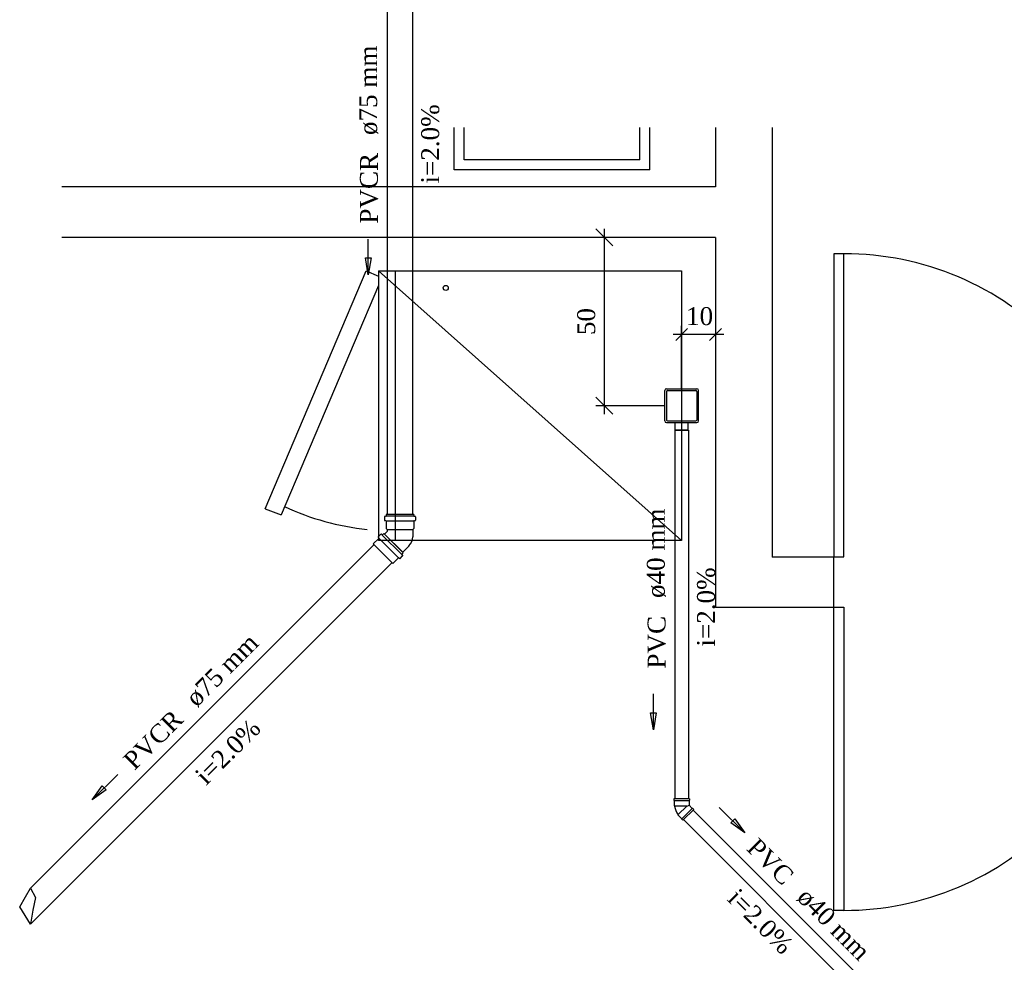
# Model space of a CAD drawing. Header units: millimetres. Extents: x 481 to 729890, y -1 to 83.
# Tile 49 of 60: x 569 to 580, y 43 to 55. Entities that reach past the tile are written whole.
import ezdxf

# ---------------------------------------------------------------- set-up
doc = ezdxf.new("R2010")
doc.units = ezdxf.units.MM
doc.header["$MEASUREMENT"] = 0
doc.layers.add('3', color=1, linetype='Continuous')
for name, color, linetype, lineweight in [('Simbolos', 1, 'Continuous', 30), ('Simbolos_int', 1, 'Continuous', 30), ('TQ-Sentido tubo', 7, 'Continuous', 20), ('TQ-Seção tubo', 1, 'Continuous', 30), ('TQ-Textos tubo', 7, 'Continuous', 20)]:
    doc.layers.add(name, color=color, linetype=linetype, lineweight=lineweight)
doc.styles.add('TimesNewRoman', font='times.ttf')
doc.dimstyles.get("Standard").update_dxf_attribs({"dimtxt": 0.18, "dimasz": 0.18, "dimexe": 0.18, "dimexo": 0.0625, "dimgap": 0.09, "dimtad": 0, "dimtih": 1, "dimtoh": 1, "dimdec": 4, "dimzin": 0, "dimdsep": 46, "dimtxsty": 'Standard', "dimcen": 0.09, "dimadec": 0, "dimazin": 0, "dimtfac": 1, "dimtdec": 4, "dimtofl": 0, "dimtmove": 0, "dimatfit": 3, "dimfxl": 0, "dimtolj": 1, "dimtzin": 0, "dimarcsym": 0})
doc.dimstyles.new('UM_25.000000', dxfattribs={"dimtxt": 0.18, "dimasz": 0.2, "dimexe": 0.1, "dimexo": 0.2, "dimgap": 0, "dimtad": 1, "dimtih": 1, "dimtoh": 1, "dimdec": 1, "dimlfac": 25, "dimzin": 0, "dimdsep": 46, "dimtxsty": 'Standard', "dimblk": 'CLOSED', "dimblk1": 'CLOSED', "dimblk2": 'CLOSED', "dimcen": 0.09, "dimdle": 0.1, "dimadec": 1, "dimazin": 2, "dimtfac": 1, "dimtdec": 4, "dimtofl": 0, "dimtmove": 0, "dimatfit": 3, "dimldrblk": 'CLOSED', "dimfxl": 0, "dimtolj": 1, "dimarcsym": 0})

# ---------------------------------------------------------------- blocks, each defined once
blk = doc.blocks.new('_OBLIQUE')
at = {"color": 0, "linetype": 'ByBlock', "lineweight": -2}
blk.add_line((-0.5, -0.5), (0.5, 0.5), dxfattribs=at)
blk = doc.blocks.new('*D97')
at = {"color": 0, "lineweight": -2}
for p, q in [((575.764, 52.082), (575.764, 49.893)), ((576.877, 51.982), (575.664, 51.982)), ((576.478, 49.993), (575.664, 49.993))]:
    blk.add_line(p, q, dxfattribs=at)
at = {"layer": 'Defpoints', "color": 0}
for p in [(577.077, 51.982), (575.764, 49.993), (576.678, 49.993)]:
    blk.add_point(p, dxfattribs=at)
at = {"color": 0, "lineweight": -2, "xscale": 0.2, "yscale": 0.2, "zscale": 0.2}
for p, rotation in [((575.764, 51.982), 90), ((575.764, 49.993), 270)]:
    blk.add_blockref('_OBLIQUE', p, dxfattribs=dict(at, rotation=rotation))
at = {"color": 7, "insert": (575.552, 50.988), "char_height": 0.2118, "attachment_point": 5, "rotation": 90, "style": 'TimesNewRoman'}
blk.add_mtext('\\A1;50', dxfattribs=at)

msp = doc.modelspace()

# ---------------------------------------------------------------- linework, layer by layer
at = {"color": 7}
for p, q in [((573.9904, 52.7804), (573.9904, 53.2824)), ((574.1104, 52.9004), (574.1104, 53.2824)), ((576.1834, 52.9004), (576.1834, 53.2824)), ((576.3004, 52.7804), (576.3004, 53.2824)), ((577.0774, 53.2824), (577.0774, 52.5794)), ((577.7494, 53.2824), (577.7494, 48.2024)), ((576.1834, 52.9004), (574.1104, 52.9004)), ((576.3004, 52.7804), (573.9904, 52.7804)), ((569.8224, 52.5794), (569.3554, 52.5794)), ((577.0774, 52.5794), (569.8224, 52.5794)), ((569.8224, 51.9824), (569.3554, 51.9824)), ((577.0774, 51.9824), (569.8224, 51.9824)), ((577.0774, 51.9824), (577.0774, 47.6114)), ((571.7584, 48.7754), (572.9524, 51.5864)), ((572.9524, 51.5864), (573.0964, 51.5234)), ((573.0964, 51.5864), (576.6784, 51.5864)), ((573.0964, 51.5864), (573.0964, 48.4004)), ((576.6784, 48.4004), (573.0964, 51.5864)), ((576.6784, 51.5864), (576.6784, 48.4004)), ((571.7584, 48.7754), (571.9474, 48.7034)), ((576.6784, 48.4004), (573.0964, 48.4004)), ((578.4784, 48.2024), (577.7494, 48.2024)), ((578.4784, 47.6114), (578.4784, 48.2084)), ((577.0774, 47.6114), (578.4784, 47.6114)), ((577.6684, 47.6114), (578.4784, 47.6114))]:
    msp.add_line(p, q, dxfattribs=at)
for p, q in [((577.0774, 51.7824), (577.0774, 50.7369)), ((576.7491, 50.9076), (576.6077, 50.7662)), ((576.6784, 50.1934), (576.6784, 50.9369)), ((577.1481, 50.9076), (577.0067, 50.7662)), ((577.1774, 50.8369), (576.5784, 50.8369))]:
    msp.add_line(p, q)
at = {"color": 7, "linetype": 'Continuous'}
for p, q in [((573.2914, 51.5864), (573.2914, 48.4004)), ((573.0964, 51.4154), (571.9474, 48.7034))]:
    msp.add_line(p, q, dxfattribs=at)
at = {"color": 7}
for points in [[(578.4784, 48.2084), (578.5954, 48.2084), (578.5954, 51.7904), (578.4784, 51.7904), (578.4784, 48.2084)], [(578.4784, 47.6114), (578.5954, 47.6114), (578.5954, 44.0294), (578.4784, 44.0294), (578.4784, 47.6114)]]:
    msp.add_lwpolyline(points, close=True, dxfattribs=at)
msp.add_circle((573.8914, 51.3854), 0.0299, dxfattribs=at)
for centre, start, end in [((578.5954, 48.3254), 358.058, 90), ((578.5954, 47.4944), 270, 1.94204)]:
    msp.add_arc(centre, 3.4647, start, end, dxfattribs=at)
at = {"color": 7, "linetype": 'Continuous'}
msp.add_arc((573.2674, 51.5414), 3.0248, 244.917, 264.221, dxfattribs=at)
at = {"layer": '3', "color": 5}
for p, q in [((568.9246, 44.1883), (568.9834, 44.2909)), ((568.9834, 44.2909), (569.0446, 44.183)), ((568.8567, 44.0735), (568.9246, 44.1883)), ((569.0446, 44.183), (569.0133, 44.0317)), ((568.9834, 43.8667), (568.8567, 44.0735)), ((569.0133, 44.0317), (568.9834, 43.8667))]:
    msp.add_line(p, q, dxfattribs=at)
at = {"layer": 'Simbolos'}
for p, q in [((576.4784, 49.8134), (576.4784, 50.1734)), ((576.4984, 50.1934), (576.8584, 50.1934)), ((576.8784, 49.8134), (576.8784, 50.1734)), ((576.4984, 49.7934), (576.8584, 49.7934)), ((576.6024, 49.7094), (576.6024, 49.7934)), ((576.6084, 49.7034), (576.7484, 49.7034)), ((576.7544, 49.7094), (576.7544, 49.7934)), ((576.5874, 45.347), (576.5874, 45.331)), ((576.7694, 45.347), (576.5874, 45.347)), ((576.5874, 45.331), (576.5914, 45.327)), ((576.5914, 45.327), (576.5914, 45.267)), ((576.5914, 45.267), (576.5964, 45.262)), ((576.7694, 45.331), (576.7654, 45.327)), ((576.7654, 45.327), (576.7654, 45.273)), ((576.8034, 45.235), (576.7654, 45.273)), ((576.7694, 45.347), (576.7694, 45.331)), ((576.6384, 45.154), (576.6384, 45.161)), ((576.6804, 45.112), (576.6384, 45.154)), ((576.8204, 45.224), (576.6914, 45.095)), ((576.8094, 45.235), (576.8034, 45.235)), ((576.8204, 45.224), (576.8094, 45.235)), ((576.6804, 45.106), (576.6804, 45.112)), ((576.6914, 45.095), (576.6804, 45.106))]:
    msp.add_line(p, q, dxfattribs=at)
at = {"layer": 'Simbolos', "color": 5}
for p, q in [((573.1669, 48.6823), (573.1669, 48.6393)), ((573.1839, 48.6873), (573.1709, 48.6863)), ((573.1829, 48.6343), (573.1709, 48.6353)), ((573.1859, 48.6303), (573.1859, 48.5423)), ((573.5129, 48.7073), (573.1869, 48.7073)), ((573.1869, 48.7073), (573.1869, 48.6913)), ((573.5129, 48.7073), (573.5129, 48.6913)), ((573.5139, 48.6303), (573.5139, 48.5423)), ((573.5159, 48.6873), (573.5289, 48.6863)), ((573.5169, 48.6343), (573.5289, 48.6353)), ((573.5329, 48.6823), (573.5329, 48.6393)), ((573.1989, 48.5293), (573.1859, 48.5423)), ((573.1989, 48.5293), (573.1989, 48.5083)), ((573.5009, 48.5293), (573.5139, 48.5423)), ((573.5009, 48.5293), (573.5009, 48.4453)), ((573.0352, 48.3625), (573.0989, 48.4262)), ((573.0918, 48.446), (573.1229, 48.4771)), ((573.0989, 48.4318), (573.0918, 48.4403)), ((573.1384, 48.4686), (573.1285, 48.4771)), ((573.1441, 48.4686), (573.1604, 48.4849)), ((573.1604, 48.4849), (573.3895, 48.2558)), ((573.1989, 48.5083), (573.1679, 48.4773)), ((573.4569, 48.3383), (573.3819, 48.2633)), ((573.2671, 48.1306), (573.3308, 48.1942)), ((573.3364, 48.1942), (573.3449, 48.1872)), ((573.3506, 48.1872), (573.3817, 48.2183)), ((573.3732, 48.2395), (573.3895, 48.2558)), ((573.3732, 48.2338), (573.3817, 48.2239))]:
    msp.add_line(p, q, dxfattribs=at)
at = {"layer": 'Simbolos'}
for centre, radius, start, end in [((576.4984, 50.1734), 0.02, 90, 180), ((576.8584, 50.1734), 0.02, 0, 90), ((576.4984, 49.8134), 0.02, 180, 270), ((576.8584, 49.8134), 0.02, 270, 0), ((576.6084, 49.7094), 0.006, 180, 270), ((576.7484, 49.7094), 0.006, 270, 0), ((576.8264, 45.298), 0.2337, 188.933, 216.067)]:
    msp.add_arc(centre, radius, start, end, dxfattribs=at)
at = {"layer": 'Simbolos', "color": 5}
for centre, radius, start, end in [((573.1709, 48.6823), 0.004, 94.9997, 180), ((573.1709, 48.6393), 0.004, 180, 265), ((573.1819, 48.6303), 0.004, 0, 84.9999), ((573.1829, 48.6913), 0.004, 275, 0), ((573.5169, 48.6913), 0.004, 180, 265), ((573.5179, 48.6303), 0.004, 94.9997, 180), ((573.5289, 48.6823), 0.004, 0, 85.0003), ((573.5289, 48.6393), 0.004, 275, 0), ((573.0946, 48.4431), 0.004, 135, 220), ((573.096, 48.429), 0.004, 315, 40), ((573.1257, 48.4743), 0.004, 50, 135), ((573.1413, 48.4714), 0.004, 230, 315), ((573.3499, 48.4453), 0.151, 315, 0), ((573.3336, 48.1914), 0.004, 50, 135), ((573.3478, 48.19), 0.004, 230, 315), ((573.376, 48.2367), 0.004, 135, 220), ((573.3789, 48.2211), 0.004, 315, 40)]:
    msp.add_arc(centre, radius, start, end, dxfattribs=at)
at = {"layer": 'Simbolos_int'}
for p, q in [((576.4994, 50.1624), (576.4994, 49.8244)), ((576.5094, 50.1724), (576.8474, 50.1724)), ((576.8574, 50.1624), (576.8574, 49.8244)), ((576.5094, 49.8144), (576.8474, 49.8144)), ((576.6024, 49.7094), (576.7544, 49.7094)), ((576.5914, 45.327), (576.7654, 45.327)), ((576.7394, 45.262), (576.5964, 45.262)), ((576.6384, 45.161), (576.7394, 45.262)), ((576.7394, 45.262), (576.7504, 45.267)), ((576.7504, 45.267), (576.7654, 45.273)), ((576.8034, 45.235), (576.6804, 45.112))]:
    msp.add_line(p, q, dxfattribs=at)
at = {"layer": 'Simbolos_int', "color": 5}
for p, q in [((573.1859, 48.6343), (573.5139, 48.6343)), ((573.5129, 48.6873), (573.1869, 48.6873)), ((573.1989, 48.5293), (573.5009, 48.5293)), ((573.3336, 48.1971), (573.1017, 48.429)), ((573.3704, 48.2367), (573.1413, 48.4658)), ((573.3819, 48.2633), (573.1679, 48.4773)), ((573.0352, 48.3625), (573.2671, 48.1306))]:
    msp.add_line(p, q, dxfattribs=at)
at = {"layer": 'Simbolos_int'}
for centre, start, end in [((576.5094, 50.1624), 90, 180), ((576.8474, 50.1624), 0, 90), ((576.5094, 49.8244), 180, 270), ((576.8474, 49.8244), 270, 0)]:
    msp.add_arc(centre, 0.01, start, end, dxfattribs=at)
at = {"layer": 'TQ-Seção tubo', "color": 5}
for p, q in [((573.1999, 56.0889), (573.1999, 48.7073)), ((573.4999, 56.0889), (573.4999, 48.7073)), ((573.0451, 48.3526), (568.9834, 44.2909)), ((573.2572, 48.1405), (568.9834, 43.8667))]:
    msp.add_line(p, q, dxfattribs=at)
at = {"layer": 'TQ-Seção tubo'}
for p, q in [((576.5984, 49.7034), (576.5984, 45.347)), ((576.7584, 49.7034), (576.7584, 45.347)), ((576.8125, 45.2161), (578.8621, 43.1665)), ((576.6993, 45.1029), (578.7489, 43.0533))]:
    msp.add_line(p, q, dxfattribs=at)

# ---------------------------------------------------------------- texts
at = {"color": 7, "insert": (576.7304, 50.9433), "char_height": 0.2118, "width": 0.553111, "attachment_point": 7, "line_spacing_factor": 0.798, "style": 'TimesNewRoman'}
msp.add_mtext('10', dxfattribs=at)
at = {"layer": 'TQ-Textos tubo', "char_height": 0.2118, "line_spacing_factor": 0.798, "style": 'TimesNewRoman'}
for s, insert, width, attachment_point, rotation in [('ø75 mm', (573.0935, 53.1923), 1.975092, 7, 90.00021), ('i=2.0%', (573.8175, 53.0873), 1.613688, 8, 90.00021), ('PVCR', (573.0935, 52.9813), 1.439162, 9, 90.00021), ('ø40 mm', (576.4925, 47.7214), 1.825803, 7, 90.00021), ('i=2.0%', (577.0765, 47.6154), 1.613688, 8, 90.00021), ('PVC', (576.4925, 47.5094), 1.071317, 9, 90.00021), ('ø75 mm', (570.9569, 46.4138), 1.825803, 7, 45.00011), ('PVCR', (570.8069, 46.2648), 1.439162, 9, 45.00011), ('i=2.0%', (571.3939, 45.8278), 1.613688, 8, 45.00011), ('PVC', (577.8688, 44.3088), 1.071317, 9, 314.99989), ('i=2.0%', (577.5318, 43.8218), 1.613688, 8, 314.99989), ('ø40 mm', (578.0188, 44.1588), 1.825803, 7, 314.99989)]:
    msp.add_mtext(s, dxfattribs=dict(at, insert=insert, width=width, attachment_point=attachment_point, rotation=rotation))

# ---------------------------------------------------------------- dimensions: what is measured, and where the dimension line sits
dim = msp.add_linear_dim(base=(575.7642, 49.9934), p1=(577.0774, 51.9824), p2=(576.6784, 49.9934), angle=90, text='50', dimstyle='UM_25.000000', override={"dimtxt": 0.2118, "dimasz": 0.2, "dimexe": 0.1, "dimexo": 0.2, "dimtad": 1, "dimtih": 0, "dimtoh": 0, "dimdec": 1, "dimlfac": 25, "dimzin": 8, "dimtxsty": 'TimesNewRoman', "dimblk": 'OBLIQUE', "dimblk1": 'OBLIQUE', "dimblk2": 'OBLIQUE', "dimsah": 1, "dimdle": 0.1, "dimse1": 0, "dimse2": 0, "dimclrt": 7, "dimadec": 1, "dimazin": 3, "dimtmove": 2, "dimldrblk": 'OBLIQUE'})
dim.commit()
dim.dimension.update_dxf_attribs({"geometry": '*D97', "text_midpoint": (575.5524, 50.9879), "dimtype": 160, "text_rotation": 90})

# ---------------------------------------------------------------- leaders
at = {"layer": 'TQ-Sentido tubo'}
for points in [[(572.9756, 51.54), (572.9756, 51.9636)], [(576.3446, 46.1653), (576.3446, 46.5889)], [(569.7149, 45.3376), (570.0144, 45.6371)], [(577.4229, 44.9462), (577.1234, 45.2457)]]:
    msp.add_leader(points, dimstyle='Standard', override={"dimasz": 0.2, "dimldrblk": 'CLOSED'}, dxfattribs=at)

doc.saveas('drawing.dxf')
